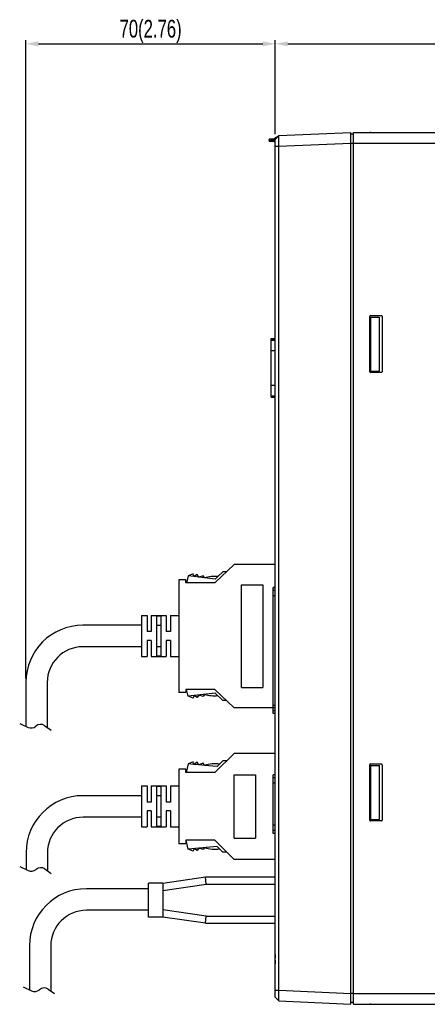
# Model space of a CAD drawing. Header units: millimetres. Extents: x -641 to 119, y -160 to 916.
# Tile 59 of 64: x -323 to -209, y 288 to 565. Entities that reach past the tile are written whole.
import ezdxf

# ---------------------------------------------------------------- set-up
doc = ezdxf.new("R2010")
doc.units = ezdxf.units.MM
doc.header["$LTSCALE"] = 32.67
doc.header["$PDMODE"] = 3
doc.header["$PDSIZE"] = 0.3125
doc.linetypes.add('CENTER', pattern=[0.6, 0.375, -0.075, 0.075, -0.075])
doc.layers.get('0').update_dxf_attribs({"linetype": 'CONTINUOUS'})
doc.layers.get('Defpoints').update_dxf_attribs({"linetype": 'CONTINUOUS'})
doc.layers.add('DEFAULT_1', color=7, linetype='CENTER')
doc.styles.get("Standard").update_dxf_attribs({"font": 'txt', "width": 0.7})
doc.dimstyles.new('DIMSTYLE_1', dxfattribs={"dimtxt": 5, "dimasz": 0.1875, "dimexe": 0.18, "dimexo": 0.0625, "dimgap": 0.09, "dimtad": 1, "dimdsep": 46, "dimtxsty": 'Standard', "dimblk": '_FILLED', "dimblk1": '_FILLED', "dimblk2": '_FILLED', "dimcen": 0.09, "dimadec": 0, "dimazin": 0, "dimtp": 0.01, "dimtm": 0.01, "dimtfac": 1, "dimtofl": 0, "dimtmove": 0, "dimatfit": 3, "dimldrblk": '_FILLED', "dimfxl": 0, "dimtolj": 1, "dimarcsym": 0})

# ---------------------------------------------------------------- blocks, each defined once
blk = doc.blocks.new('_FILLED')
at = {"color": 0, "linetype": 'ByBlock'}
blk.add_solid([(0, 0), (-1, 0.2), (-1, -0.2)], dxfattribs=at)
blk = doc.blocks.new('*D3')
at = {"color": 0, "linetype": 'Continuous', "lineweight": -2}
for p, q in [((-321.57, 379.57), (-321.57, 558.98)), ((-251.54, 532.59), (-251.54, 558.98)), ((-318.07, 557.98), (-255.04, 557.98))]:
    blk.add_line(p, q, dxfattribs=at)
at = {"layer": 'Defpoints', "color": 0, "linetype": 'Continuous', "lineweight": 0}
for p in [(-251.54, 557.98), (-251.54, 531.59), (-321.57, 378.57)]:
    blk.add_point(p, dxfattribs=at)
at = {"color": 0, "linetype": 'Continuous', "lineweight": -2, "xscale": 3.5, "yscale": 3.5, "zscale": 3.5, "rotation": 180}
blk.add_blockref('_FILLED', (-321.57, 557.98), dxfattribs=at)
at = {"color": 0, "linetype": 'Continuous', "lineweight": -2, "xscale": 3.5, "yscale": 3.5, "zscale": 3.5}
blk.add_blockref('_FILLED', (-251.54, 557.98), dxfattribs=at)
at = {"color": 0, "linetype": 'Continuous', "insert": (-286.55, 561.48), "char_height": 5, "attachment_point": 5}
blk.add_mtext('\\A1;70(2.76)', dxfattribs=at)
blk = doc.blocks.new('*D4')
at = {"color": 0, "linetype": 'Continuous', "lineweight": -2}
for p, q in [((-251.54, 532.59), (-251.54, 558.98)), ((-45.54, 534), (-45.54, 558.98)), ((-248.04, 557.98), (-49.04, 557.98))]:
    blk.add_line(p, q, dxfattribs=at)
at = {"layer": 'Defpoints', "color": 0, "linetype": 'Continuous', "lineweight": 0}
for p in [(-45.54, 557.98), (-251.54, 531.59), (-45.54, 533)]:
    blk.add_point(p, dxfattribs=at)
at = {"color": 0, "linetype": 'Continuous', "lineweight": -2, "xscale": 3.5, "yscale": 3.5, "zscale": 3.5, "rotation": 180}
blk.add_blockref('_FILLED', (-251.54, 557.98), dxfattribs=at)
at = {"color": 0, "linetype": 'Continuous', "lineweight": -2, "xscale": 3.5, "yscale": 3.5, "zscale": 3.5}
blk.add_blockref('_FILLED', (-45.54, 557.98), dxfattribs=at)
at = {"color": 0, "linetype": 'Continuous', "insert": (-148.54, 561.48), "char_height": 5, "attachment_point": 5}
blk.add_mtext('\\A1;206(8.11)', dxfattribs=at)

msp = doc.modelspace()

# ---------------------------------------------------------------- linework, layer by layer
at = {"color": 7, "linetype": 'Continuous'}
for p, q in [((-253.021, 531.241), (-251.716, 531.378)), ((-251.537, 531.136), (-250.537, 532.18)), ((-250.678, 532.033), (-251.537, 531.591)), ((-251.537, 290.057), (-251.537, 531.591)), ((-250.539, 532.179), (-251.507, 531.167)), ((-250.538, 532.179), (-250.537, 532.18)), ((-250.537, 532.18), (-230.337, 533.062)), ((-230.337, 288.132), (-230.337, 533.062)), ((-229.537, 532.597), (-230.337, 532.632)), ((-229.537, 288.1), (-229.537, 533.1)), ((-229.537, 533.1), (-51.251, 533.1)), ((-225.037, 533.138), (-224.737, 533.138)), ((-251.716, 530.415), (-253.021, 530.553)), ((-252.389, 530.991), (-252.389, 530.803)), ((-251.621, 530.736), (-251.621, 531.057)), ((-251.537, 531.057), (-251.621, 531.057)), ((-251.537, 530.736), (-251.621, 530.736)), ((-251.537, 529.183), (-250.537, 529.183)), ((-250.537, 529.183), (-230.337, 530.065)), ((-250.537, 292.011), (-250.537, 529.183)), ((-230.337, 530.1), (-133.516, 530.1)), ((-224.837, 481.6), (-221.737, 481.6)), ((-225.037, 465.8), (-225.037, 481.4)), ((-225.037, 481.197), (-222.237, 481.197)), ((-224.737, 465.997), (-224.737, 481.197)), ((-222.237, 465.997), (-222.237, 481.197)), ((-221.537, 481.4), (-221.537, 465.8)), ((-252.667, 458.665), (-252.667, 475.134)), ((-252.667, 475.134), (-251.537, 475.134)), ((-252.667, 475.119), (-251.537, 475.119)), ((-252.667, 474.728), (-251.537, 474.728)), ((-252.667, 471.751), (-251.537, 471.751)), ((-225.037, 465.997), (-222.237, 465.997)), ((-221.737, 465.6), (-224.837, 465.6)), ((-252.667, 462.048), (-251.537, 462.048)), ((-252.667, 459.071), (-251.537, 459.071)), ((-252.667, 458.681), (-251.537, 458.681)), ((-252.667, 458.665), (-251.537, 458.665)), ((-252.137, 369.75), (-252.137, 405.15)), ((-251.537, 405.15), (-252.137, 405.15)), ((-251.537, 405.129), (-252.137, 405.129)), ((-251.537, 404.324), (-252.137, 404.324)), ((-251.537, 402.855), (-252.137, 402.855)), ((-251.537, 372.044), (-252.137, 372.044)), ((-251.537, 370.575), (-252.137, 370.575)), ((-251.537, 369.77), (-252.137, 369.77)), ((-251.537, 369.75), (-252.137, 369.75)), ((-225.037, 339.8), (-225.037, 355.4)), ((-225.037, 355.197), (-222.237, 355.197)), ((-224.837, 355.6), (-221.737, 355.6)), ((-224.737, 339.997), (-224.737, 355.197)), ((-222.237, 339.997), (-222.237, 355.197)), ((-221.537, 355.4), (-221.537, 339.8)), ((-252.137, 336.08), (-252.137, 352.52)), ((-251.537, 352.52), (-252.137, 352.52)), ((-251.537, 352.499), (-252.137, 352.499)), ((-251.537, 351.694), (-252.137, 351.694)), ((-251.537, 350.225), (-252.137, 350.225)), ((-251.537, 338.374), (-252.137, 338.374)), ((-225.037, 339.997), (-222.237, 339.997)), ((-221.737, 339.6), (-224.837, 339.6)), ((-251.537, 336.905), (-252.137, 336.905)), ((-251.537, 336.1), (-252.137, 336.1)), ((-251.537, 336.08), (-252.137, 336.08)), ((-251.537, 292.011), (-250.537, 292.011)), ((-250.537, 292.011), (-230.337, 291.129)), ((-229.537, 291.094), (-230.337, 291.094)), ((-229.537, 291.1), (-136.065, 291.1)), ((-251.537, 290.057), (-250.537, 289.014)), ((-251.363, 289.876), (-250.538, 289.014)), ((-250.537, 289.014), (-250.538, 289.014)), ((-250.537, 289.014), (-230.337, 288.132)), ((-229.537, 288.597), (-230.337, 288.562)), ((-229.537, 288.1), (-51.251, 288.1)), ((-224.737, 288.055), (-225.037, 288.055))]:
    msp.add_line(p, q, dxfattribs=at)
for centre, radius, start, end in [((-251.737, 531.577), 0.2, 276, 0), ((-252.987, 530.892), 0.35, 96, 179.29201), ((-252.987, 530.901), 0.35, 180.708, 264), ((-251.737, 530.217), 0.2, 0.00005, 84.00001), ((-224.837, 481.4), 0.2, 90, 180), ((-221.737, 481.4), 0.2, 0, 90), ((-224.837, 465.8), 0.2, 180, 270), ((-221.737, 465.8), 0.2, 270, 0), ((-224.837, 355.4), 0.2, 90, 180), ((-221.737, 355.4), 0.2, 0, 90), ((-224.837, 339.8), 0.2, 180, 270), ((-221.737, 339.8), 0.2, 270, 0)]:
    msp.add_arc(centre, radius, start, end, dxfattribs=at)
for points, start_tangent, end_tangent in [([(-252.089, 531.339), (-252.207, 531.303), (-252.304, 531.225), (-252.367, 531.116), (-252.389, 530.991)], (-0.9945172, -0.1045731), (0.0077414, -0.99997)), ([(-251.621, 531.057), (-251.621, 531.141), (-251.626, 531.219), (-251.638, 531.287), (-251.656, 531.339), (-251.683, 531.37), (-251.716, 531.378)], (0.0297053, 0.9995587), (-0.9945245, -0.1045041)), ([(-250.595, 532.12), (-250.678, 532.033)], (-0.6913035, -0.7225646), (-0.6910445, -0.7228122)), ([(-250.537, 532.18), (-250.595, 532.12)], (-0.6915131, -0.722364), (-0.6913035, -0.7225646)), ([(-250.537, 529.183), (-250.549, 530.108), (-250.555, 530.943), (-250.556, 531.606), (-250.549, 532.032), (-250.538, 532.18)], (-0.0144733, 0.9998953), (0.9983894, 0.0567332)), ([(-253.295, 530.897), (-253.332, 530.897)], (-1, -0.0002966), (-0.0002529, -1)), ([(-253.295, 530.897), (-253.107, 530.916), (-252.794, 530.949), (-252.389, 530.991)], (0.9946702, 0.1031073), (0.9946717, 0.1030936)), ([(-252.389, 530.803), (-252.794, 530.845), (-253.107, 530.877), (-253.295, 530.897)], (-0.9946716, 0.1030938), (-0.9946745, 0.1030657)), ([(-252.389, 530.991), (-252.27, 531.001), (-252.099, 531.016), (-251.88, 531.035), (-251.621, 531.057)], (0.9962583, 0.0864252), (0.9962609, 0.0863955)), ([(-252.089, 530.455), (-252.207, 530.491), (-252.304, 530.568), (-252.367, 530.677), (-252.389, 530.803)], (-0.9945215, 0.1045319), (0.0077362, 0.9999701)), ([(-251.621, 530.736), (-251.88, 530.759), (-252.099, 530.778), (-252.27, 530.792), (-252.389, 530.803)], (-0.9962609, 0.0863955), (-0.9962583, 0.0864252)), ([(-251.716, 530.415), (-251.682, 530.423), (-251.656, 530.455), (-251.638, 530.508), (-251.626, 530.575), (-251.621, 530.653), (-251.621, 530.736)], (0.9945292, -0.1044588), (-0.0297124, 0.9995585)), ([(-251.557, 301.9), (-251.571, 301.777), (-251.581, 301.672), (-251.588, 301.581), (-251.593, 301.495), (-251.596, 301.415), (-251.597, 301.34), (-251.596, 301.272), (-251.593, 301.214), (-251.588, 301.161), (-251.579, 301.112), (-251.568, 301.074), (-251.554, 301.051), (-251.538, 301.042)], (-0.1224351, -0.9924765), (0.9970815, -0.0763449)), ([(-251.538, 302.042), (-251.557, 301.9)], (-0.143343, -0.9896731), (-0.1224351, -0.9924765)), ([(-251.538, 300.457), (-251.554, 300.449), (-251.568, 300.426), (-251.579, 300.388), (-251.588, 300.34), (-251.593, 300.286), (-251.596, 300.228), (-251.597, 300.16), (-251.596, 300.086), (-251.593, 300.005), (-251.588, 299.92), (-251.581, 299.827), (-251.571, 299.722), (-251.557, 299.599)], (-0.9970815, -0.0763449), (0.1224355, -0.9924765)), ([(-251.557, 299.599), (-251.538, 299.457)], (0.1224355, -0.9924765), (0.143343, -0.9896731)), ([(-250.538, 289.014), (-250.549, 289.161), (-250.555, 289.586), (-250.556, 290.249), (-250.549, 291.084), (-250.537, 292.011)], (-0.9983419, 0.0575622), (0.0145902, 0.9998936))]:
    msp.add_spline(points, degree=3, dxfattribs=dict(at, start_tangent=start_tangent, end_tangent=end_tangent))
at = {"layer": 'DEFAULT_1', "color": 7, "linetype": 'Continuous'}
for p, q in [((-263.06, 411.68), (-268.56, 406.53)), ((-266.25, 409.62), (-267.718, 408.246)), ((-265.26, 409.62), (-266.25, 409.62)), ((-251.56, 411.68), (-263.06, 411.68)), ((-278.66, 407.38), (-278.66, 375.68)), ((-276.66, 407.38), (-278.66, 407.38)), ((-276.66, 406.53), (-276.66, 407.38)), ((-275.99, 408.443), (-276.454, 406.53)), ((-274.623, 408.999), (-275.99, 408.443)), ((-274.391, 408.256), (-275.99, 408.443)), ((-274.391, 408.256), (-274.623, 408.999)), ((-273.458, 408.804), (-274.391, 408.256)), ((-273.045, 408.099), (-274.391, 408.256)), ((-273.045, 408.099), (-273.458, 408.804)), ((-271.747, 408.504), (-273.045, 408.099)), ((-271.397, 407.907), (-273.045, 408.099)), ((-271.397, 407.907), (-271.747, 408.504)), ((-268.447, 407.563), (-271.397, 407.907)), ((-267.718, 408.246), (-268.447, 407.563)), ((-268.56, 406.53), (-276.66, 406.53)), ((-261.06, 377.13), (-261.06, 405.93)), ((-261.06, 405.93), (-255.06, 405.93)), ((-255.06, 405.93), (-255.06, 377.13)), ((-289.06, 397.28), (-287.56, 397.28)), ((-289.06, 397.28), (-287.56, 397.28)), ((-289.06, 397.28), (-289.06, 394.78)), ((-287.56, 397.28), (-287.56, 394.78)), ((-286.36, 397.28), (-284.86, 397.28)), ((-286.36, 397.28), (-284.86, 397.28)), ((-286.36, 397.28), (-286.36, 394.78)), ((-284.86, 397.28), (-283.66, 397.28)), ((-283.66, 397.142), (-284.86, 397.142)), ((-284.86, 397.142), (-284.86, 394.53)), ((-283.66, 397.28), (-282.16, 397.28)), ((-283.66, 397.142), (-283.66, 394.53)), ((-282.16, 397.28), (-282.16, 394.78)), ((-280.96, 397.28), (-278.66, 397.28)), ((-280.96, 397.28), (-278.66, 397.28)), ((-280.96, 397.28), (-280.96, 394.78)), ((-289.095, 394.572), (-305.573, 394.572)), ((-289.06, 394.78), (-289.06, 394.725)), ((-289.06, 394.725), (-289.06, 388.335)), ((-287.56, 394.78), (-287.56, 392.78)), ((-286.36, 394.78), (-286.36, 392.78)), ((-284.86, 394.53), (-284.86, 388.53)), ((-283.66, 394.53), (-284.86, 394.53)), ((-283.66, 394.53), (-283.66, 388.53)), ((-282.16, 394.78), (-282.16, 392.78)), ((-280.96, 394.78), (-280.96, 392.78)), ((-286.36, 392.78), (-287.56, 392.78)), ((-286.36, 390.28), (-287.56, 390.28)), ((-287.56, 390.28), (-287.56, 388.28)), ((-286.36, 390.28), (-286.36, 388.28)), ((-280.96, 392.78), (-282.16, 392.78)), ((-280.96, 390.28), (-282.16, 390.28)), ((-282.16, 390.28), (-282.16, 388.28)), ((-280.96, 390.28), (-280.96, 388.28)), ((-289.095, 388.522), (-305.573, 388.522)), ((-289.06, 388.335), (-289.06, 388.28)), ((-289.06, 388.28), (-289.06, 385.78)), ((-287.56, 388.28), (-287.56, 385.78)), ((-286.36, 388.28), (-286.36, 385.78)), ((-284.86, 388.53), (-284.86, 385.918)), ((-283.66, 388.53), (-284.86, 388.53)), ((-283.66, 388.53), (-283.66, 385.918)), ((-282.16, 388.28), (-282.16, 385.78)), ((-280.96, 388.28), (-280.96, 385.78)), ((-289.06, 385.78), (-287.56, 385.78)), ((-289.06, 385.78), (-287.56, 385.78)), ((-286.36, 385.78), (-284.86, 385.78)), ((-286.36, 385.78), (-284.86, 385.78)), ((-283.66, 385.918), (-284.86, 385.918)), ((-284.86, 385.78), (-283.66, 385.78)), ((-283.66, 385.78), (-282.16, 385.78)), ((-283.66, 385.78), (-282.16, 385.78)), ((-280.96, 385.78), (-278.66, 385.78)), ((-280.96, 385.78), (-278.66, 385.78)), ((-321.573, 378.572), (-321.573, 366.173)), ((-315.573, 378.522), (-315.573, 365.854)), ((-276.66, 376.53), (-276.66, 375.68)), ((-268.56, 376.53), (-276.66, 376.53)), ((-275.99, 374.617), (-276.454, 376.53)), ((-263.06, 371.38), (-268.56, 376.53)), ((-261.06, 377.13), (-255.06, 377.13)), ((-276.66, 375.68), (-278.66, 375.68)), ((-268.447, 375.497), (-275.99, 374.617)), ((-274.623, 374.061), (-275.99, 374.617)), ((-274.391, 374.804), (-274.623, 374.061)), ((-273.458, 374.256), (-274.391, 374.804)), ((-273.045, 374.961), (-273.458, 374.256)), ((-271.747, 374.556), (-273.045, 374.961)), ((-271.397, 375.153), (-271.747, 374.556)), ((-266.25, 373.44), (-268.447, 375.497)), ((-265.26, 373.44), (-266.25, 373.44)), ((-251.56, 371.38), (-263.06, 371.38)), ((-323.303, 367), (-320.971, 365.885)), ((-316.29, 366.355), (-314.5, 365.103)), ((-263.06, 358.559), (-268.56, 353.159)), ((-251.56, 358.559), (-263.06, 358.559)), ((-275.99, 355.638), (-276.53, 353.159)), ((-274.636, 356.227), (-275.99, 355.638)), ((-274.387, 355.489), (-275.99, 355.638)), ((-274.387, 355.489), (-274.636, 356.227)), ((-273.467, 356.059), (-274.387, 355.489)), ((-273.037, 355.364), (-274.387, 355.489)), ((-273.037, 355.364), (-273.467, 356.059)), ((-271.75, 355.8), (-273.037, 355.364)), ((-271.385, 355.211), (-273.037, 355.364)), ((-271.385, 355.211), (-271.75, 355.8)), ((-267.892, 354.887), (-271.385, 355.211)), ((-267.179, 355.588), (-267.892, 354.887)), ((-266.25, 356.499), (-267.179, 355.588)), ((-265.158, 356.499), (-266.25, 356.499)), ((-278.66, 354.159), (-278.66, 333.159)), ((-276.66, 354.159), (-278.66, 354.159)), ((-276.66, 353.159), (-276.66, 354.159)), ((-268.56, 353.159), (-276.66, 353.159)), ((-263.06, 334.759), (-263.06, 352.559)), ((-263.06, 352.559), (-257.06, 352.559)), ((-257.06, 352.559), (-257.06, 334.759)), ((-289.06, 349.409), (-287.56, 349.409)), ((-289.06, 349.409), (-289.06, 346.909)), ((-289.06, 349.409), (-287.56, 349.409)), ((-287.56, 349.409), (-287.56, 346.909)), ((-286.36, 349.409), (-284.86, 349.409)), ((-286.36, 349.409), (-284.86, 349.409)), ((-286.36, 349.409), (-286.36, 346.909)), ((-284.86, 349.409), (-283.66, 349.409)), ((-284.86, 349.271), (-284.86, 346.659)), ((-283.66, 349.271), (-284.86, 349.271)), ((-283.66, 349.409), (-282.16, 349.409)), ((-283.66, 349.271), (-283.66, 346.659)), ((-282.16, 349.409), (-282.16, 346.909)), ((-280.96, 349.409), (-280.96, 346.909)), ((-280.96, 349.409), (-278.66, 349.409)), ((-280.96, 349.409), (-278.66, 349.409)), ((-289.043, 346.684), (-305.521, 346.684)), ((-289.06, 346.909), (-289.06, 340.409)), ((-287.56, 346.909), (-287.56, 344.909)), ((-286.36, 346.909), (-286.36, 344.909)), ((-283.66, 346.659), (-284.86, 346.659)), ((-284.86, 346.659), (-284.86, 340.659)), ((-283.66, 346.659), (-283.66, 340.659)), ((-282.16, 346.909), (-282.16, 344.909)), ((-280.96, 346.909), (-280.96, 344.909)), ((-286.36, 344.909), (-287.56, 344.909)), ((-280.96, 344.909), (-282.16, 344.909)), ((-289.043, 340.634), (-305.521, 340.634)), ((-289.06, 340.409), (-289.06, 337.909)), ((-287.56, 342.409), (-287.56, 340.409)), ((-286.36, 342.409), (-287.56, 342.409)), ((-287.56, 340.409), (-287.56, 337.909)), ((-286.36, 342.409), (-286.36, 340.409)), ((-286.36, 340.409), (-286.36, 337.909)), ((-284.86, 340.659), (-284.86, 338.046)), ((-283.66, 340.659), (-284.86, 340.659)), ((-283.66, 340.659), (-283.66, 338.046)), ((-282.16, 342.409), (-282.16, 340.409)), ((-280.96, 342.409), (-282.16, 342.409)), ((-282.16, 340.409), (-282.16, 337.909)), ((-280.96, 342.409), (-280.96, 340.409)), ((-280.96, 340.409), (-280.96, 337.909)), ((-289.06, 337.909), (-287.56, 337.909)), ((-289.06, 337.909), (-287.56, 337.909)), ((-286.36, 337.909), (-284.86, 337.909)), ((-286.36, 337.909), (-284.86, 337.909)), ((-283.66, 338.046), (-284.86, 338.046)), ((-284.86, 337.909), (-283.66, 337.909)), ((-283.66, 337.909), (-282.16, 337.909)), ((-283.66, 337.909), (-282.16, 337.909)), ((-280.96, 337.909), (-278.66, 337.909)), ((-280.96, 337.909), (-278.66, 337.909)), ((-276.66, 333.159), (-278.66, 333.159)), ((-276.66, 334.159), (-276.66, 333.159)), ((-268.56, 334.159), (-276.66, 334.159)), ((-275.99, 331.68), (-276.53, 334.159)), ((-267.892, 332.431), (-275.99, 331.68)), ((-271.385, 332.107), (-271.75, 331.518)), ((-263.06, 328.759), (-268.56, 334.159)), ((-266.25, 330.819), (-267.892, 332.431)), ((-263.06, 334.759), (-257.06, 334.759)), ((-321.521, 330.684), (-321.521, 325.914)), ((-315.521, 330.634), (-315.521, 325.595)), ((-274.636, 331.091), (-275.99, 331.68)), ((-274.387, 331.829), (-274.636, 331.091)), ((-273.467, 331.259), (-274.387, 331.829)), ((-273.037, 331.954), (-273.467, 331.259)), ((-271.75, 331.518), (-273.037, 331.954)), ((-265.158, 330.819), (-266.25, 330.819)), ((-323.251, 326.741), (-320.919, 325.627)), ((-251.56, 328.759), (-263.06, 328.759)), ((-316.238, 326.097), (-314.448, 324.844)), ((-283.137, 322.091), (-271.137, 323.841)), ((-271.137, 323.841), (-251.537, 323.841)), ((-270.991, 321.841), (-271.137, 323.841)), ((-283.137, 322.091), (-287.137, 322.091)), ((-287.137, 312.591), (-287.137, 322.091)), ((-283.137, 322.091), (-283.137, 312.591)), ((-283.137, 320.07), (-270.991, 321.841)), ((-270.991, 321.841), (-251.537, 321.841)), ((-287.137, 320.527), (-304.571, 320.527)), ((-287.137, 314.477), (-304.571, 314.477)), ((-270.991, 312.841), (-283.137, 314.612)), ((-271.137, 310.841), (-270.991, 312.841)), ((-270.991, 312.841), (-251.537, 312.841)), ((-283.137, 312.591), (-287.137, 312.591)), ((-271.137, 310.841), (-283.137, 312.591)), ((-271.137, 310.841), (-251.537, 310.841)), ((-320.571, 304.527), (-320.571, 292.128)), ((-314.571, 304.477), (-314.571, 291.809)), ((-322.301, 292.955), (-319.969, 291.841)), ((-315.287, 292.31), (-313.498, 291.058))]:
    msp.add_line(p, q, dxfattribs=at)
for centre, radius, start, end in [((-268.693, 398.702), 9.594, 84.16488, 106.36892), ((-305.573, 378.572), 16, 90, 180), ((-305.573, 378.522), 10, 90, 180), ((-268.693, 384.358), 9.594, 253.63108, 275.83512), ((-320.109, 367.69), 2, 244.46257, 311.94939), ((-317.437, 364.717), 2, 55.00798, 131.94939), ((-268.448, 346.078), 9.594, 82.39711, 107.82912), ((-305.521, 330.684), 16, 90, 180), ((-305.521, 330.634), 10, 90, 180), ((-268.448, 341.24), 9.594, 252.17088, 277.60289), ((-320.057, 327.431), 2, 244.46257, 311.94939), ((-317.385, 324.458), 2, 55.00798, 131.94939), ((-304.571, 304.527), 16, 90, 180), ((-304.571, 304.477), 10, 90, 180), ((-319.107, 293.645), 2, 244.46257, 311.94939), ((-316.434, 290.672), 2, 55.00798, 131.94939)]:
    msp.add_arc(centre, radius, start, end, dxfattribs=at)

# ---------------------------------------------------------------- dimensions: what is measured, and where the dimension line sits
at = {"color": 7, "linetype": 'Continuous'}
for base, p1, p2, text, override, picture, middle in [((-251.537, 557.979), (-321.573, 378.572), (-251.537, 531.591), '<>(2.76)', {"dimasz": 3.5, "dimexe": 1, "dimexo": 1, "dimgap": 1, "dimdec": 0}, '*D3', (-286.555, 561.479)), ((-45.537, 557.979), (-251.537, 531.591), (-45.537, 533), '<>(8.11)', {"dimasz": 3.5, "dimexe": 1, "dimexo": 1, "dimgap": 1}, '*D4', (-148.537, 561.479))]:
    dim = msp.add_linear_dim(base=base, p1=p1, p2=p2, text=text, dimstyle='DIMSTYLE_1', override=override, dxfattribs=at)
    dim.commit()
    dim.dimension.update_dxf_attribs({"geometry": picture, "text_midpoint": middle})

doc.saveas('drawing.dxf')
